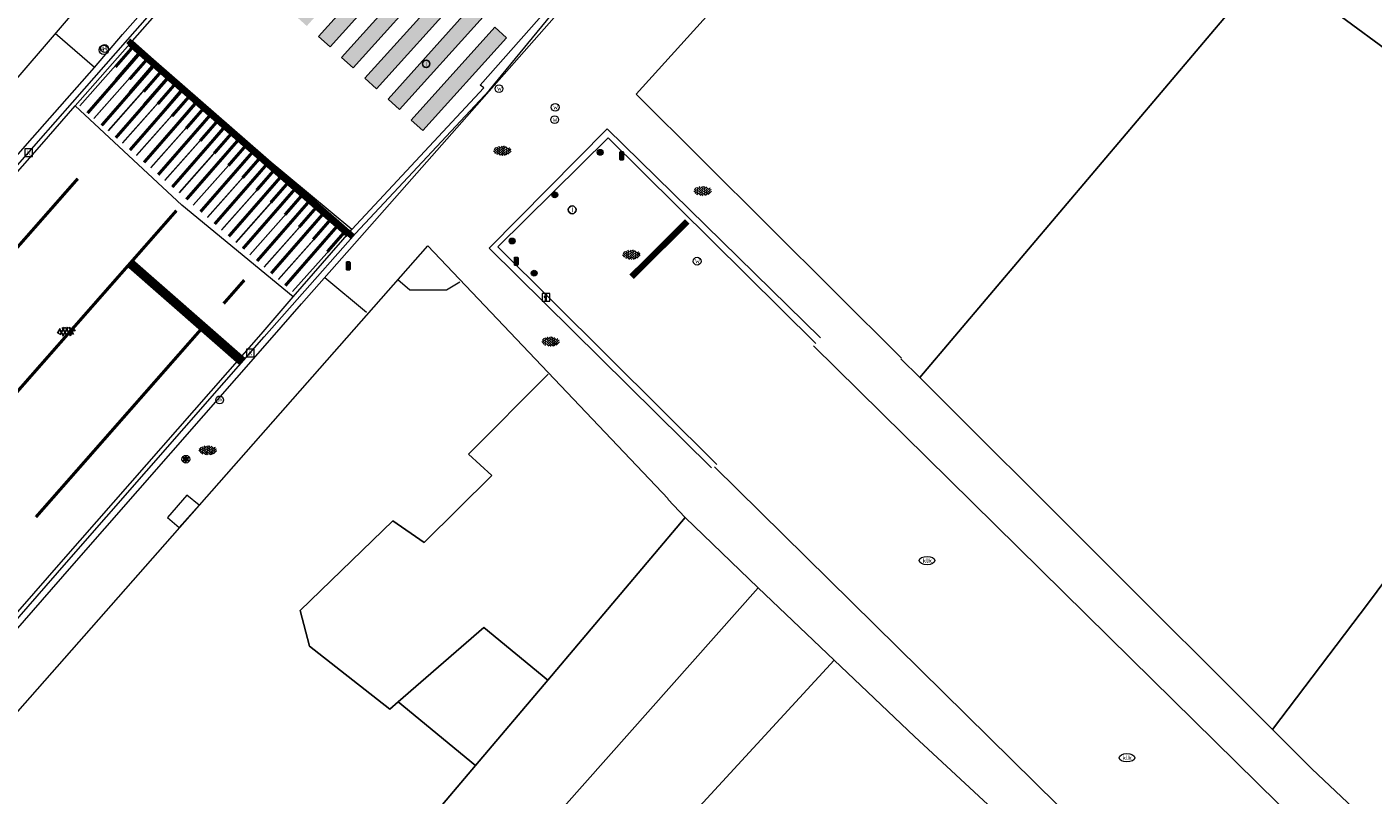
# Model space of a CAD drawing. Header units: metres. Extents: x 187916 to 189411, y 333285 to 334910.
# Tile 149 of 256: x 188447 to 188490, y 334482 to 334506. Entities that reach past the tile are written whole.
import ezdxf
from ezdxf.enums import TextEntityAlignment as Align

# ---------------------------------------------------------------- set-up
doc = ezdxf.new("R2010")
doc.units = ezdxf.units.M
doc.linetypes.add('VW-1-1_STREEP', pattern=[2, 1, -1])
for name, color, linetype, lineweight in [('B-ME-GW-TALUD_KNIK-G', 253, 'Continuous', 18), ('B-ME-IE-MEUBILAIR_WEGMEUBILAIR-S', 253, 'Continuous', 18), ('B-ME-IE-MEUBILAIR_WEGMEUBILAIR_LICHTMAST-S', 253, 'Continuous', 25), ('B-ME-IE-MEUBILAIR_WEGMEUBILAIR_PAAL-S', 253, 'Continuous', 18), ('B-ME-IE-MEUBILAIR_WEGMEUBILAIR_VERKEERSLICHT-S', 253, 'Continuous', 25), ('B-ME-OG-BEBOUWING_HOOFDGEBOUW-G', 253, 'Continuous', 18), ('B-ME-OG-BEBOUWING_KOEKOEK-G', 253, 'Continuous', 18), ('B-ME-RI-HWA_KOLK-S', 253, 'Continuous', 25), ('B-ME-RI-PUT_INSPECTIE-S', 253, 'Continuous', 25), ('B-ME-VH-KANTOPSLUITING_ACHTERKANTBAND-G', 253, 'Continuous', 18), ('B-ME-VH-VERHARDING_ASFALT-G', 253, 'Continuous', 18), ('B-ME-VH-VERHARDING_ASFALT-S', 253, 'Continuous', 25), ('B-ME-VH-VERHARDING_BETONSTRAATSTEEN-G', 253, 'Continuous', 18), ('B-ME-VH-VERHARDING_BETONSTRAATSTEEN-S', 253, 'Continuous', 25), ('B-ME-VW-MARKERING_LANGS_STREEP_DOORGETROKKEN_010-G', 251, 'Continuous', 13), ('B-WE-IE-MEUBILAIR-S', 253, 'Continuous', 15), ('B-WE-OG-BEBOUWING-GV', 253, 'Continuous', 15), ('B-WE-OG-TERREIN_ERF-GV', 253, 'Continuous', 15), ('B-WE-VH-OPENVERHARDING_SIERBESTRATING-GV', 253, 'Continuous', 15), ('B-WE-VH-OPENVERHARDING_STRAATBAKSTEEN-GV', 253, 'Continuous', 15), ('B-WE-VW-MARKERING-A', 251, 'Continuous', 0), ('B-WE-VW-MARKERING_DWARS_OVERSTEEK_ZEBRAPAD-G', 251, 'Continuous', 0), ('B-WE-VW-MARKERING_DWARS_STOPSTREEP_030-G', 251, 'Continuous', 0), ('B-WE-VW-MARKERING_LANGS_STREEP_11_010-G', 251, 'VW-1-1_STREEP', 0), ('N-WE-VW-MARKERING_DWARS_STOPSTREEP_020-G', 251, 'Continuous', 0), ('N-WE-VW-MARKERING_LANGS_STREEP-G', 251, 'Continuous', 0)]:
    doc.layers.add(name, color=color, linetype=linetype, lineweight=lineweight)
doc.styles.add('NLCS-ISO', font='NLCS-ISO.ttf')

# ---------------------------------------------------------------- blocks, each defined once
blk = doc.blocks.new('SIE-MEUBILAIR_PAAL_VRI-SO')
blk.add_circle((0, 0), 0.75)
at = {"style": 'NLCS-ISO'}
blk.add_text('vri', height=0.75, dxfattribs=at).set_placement((-0.08, 0.07), align=Align.MIDDLE_CENTER)
blk = doc.blocks.new('SIE-MEUBILAIR_PUT_KOLK-SO')
blk.add_ellipse((0, 0), major_axis=(1.25, 0), ratio=0.54)
at = {"style": 'NLCS-ISO'}
blk.add_text('klk', height=0.75, dxfattribs=at).set_placement((0.03, 0), align=Align.MIDDLE_CENTER)
blk = doc.blocks.new('SRI-PUT_INSPECTIE-SO')
blk.add_circle((0, 0), 2)
at = {"style": 'NLCS-ISO'}
blk.add_text('I', height=2.5, dxfattribs=at).set_placement((0, -0.01), align=Align.MIDDLE_CENTER)
blk = doc.blocks.new('SRI-KOLK-SO')
at = {"color": 0, "linetype": 'ByBlock', "lineweight": 18}
blk.add_lwpolyline([(-1.125, -1.125), (1.125, -1.125), (1.125, 1.125), (-1.125, 1.125)], close=True, dxfattribs=at)
at = {"color": 0, "linetype": 'ByBlock', "lineweight": 18, "style": 'NLCS-ISO'}
blk.add_text('k', height=1.5, dxfattribs=at).set_placement((0, 0), align=Align.MIDDLE_CENTER)
blk = doc.blocks.new('SIE-WEG_PAAL_VERKEERSBORD-SO')
at = {"color": 0, "linetype": 'ByBlock', "lineweight": 18}
blk.add_circle((0, 0), 1.5, dxfattribs=at)
at = {"color": 0, "linetype": 'ByBlock', "lineweight": 18, "style": 'NLCS-ISO'}
blk.add_text('vb', height=1.5, dxfattribs=at).set_placement((0, 0.13), align=Align.MIDDLE_CENTER)
blk = doc.blocks.new('B-SIE-WEG_LICHTMAST-SO')
at = {"ltscale": 0.1}
for p, q in [((-1.1, 0.63), (-2.19, 1.27)), ((0, 1.27), (0, 2.53)), ((1.1, 0.63), (2.19, 1.27)), ((-1.1, -0.63), (-2.19, -1.27)), ((0, -1.27), (0, -2.53)), ((1.1, -0.63), (2.19, -1.27))]:
    blk.add_line(p, q, dxfattribs=at)
at = {"flags": 128}
for points in [[(-1.16, 0.5), (1.16, 0.5)], [(-1.16, -0.5), (1.16, -0.5)]]:
    blk.add_lwpolyline(points, dxfattribs=at)
at = {"ltscale": 0.1}
blk.add_circle((0, 0), 1.27, dxfattribs=at)
at = {"style": 'NLCS-ISO'}
blk.add_attdef('TYPE', text='', height=1.8, dxfattribs=at).set_placement((0, 2.53), align=Align.BOTTOM_CENTER)
blk = doc.blocks.new('SIE-WEG_PAAL_DRUKKNOPPAAL-SO')
at = {"color": 0, "linetype": 'ByBlock', "lineweight": 18}
blk.add_circle((0, 0), 1.5, dxfattribs=at)
at = {"color": 0, "linetype": 'ByBlock', "lineweight": 18, "style": 'NLCS-ISO'}
blk.add_text('dk', height=1.5, dxfattribs=at).set_placement((0, 0.15), align=Align.MIDDLE_CENTER)
blk = doc.blocks.new('SIE-WEG_STRAATPOT_WATER-SO')
blk.add_circle((0, 0), 0.4)
at = {"style": 'NLCS-ISO'}
blk.add_text('W', height=0.4, dxfattribs=at).set_placement((-0.21, -0.21))
blk = doc.blocks.new('SIE-WEG_PAAL_ALGEMEEN_TYPE_01-SO')
h = blk.add_hatch(color=256)
edge = h.paths.add_edge_path()
edge.add_arc((0, 0), 0.188, 0, 360)
at = {"ltscale": 0.5}
blk.add_circle((0, 0), 0.188, dxfattribs=at)
blk = doc.blocks.new('SIE-WEG_VERKEERSLICHT-SO')
at = {"color": 0, "flags": 128}
blk.add_lwpolyline([(-0.22, -0.62), (0.22, -0.62, 0.414214), (0.29, -0.54), (0.29, 0.54, 0.414214), (0.22, 0.62), (-0.22, 0.62, 0.414214), (-0.29, 0.54), (-0.29, -0.54, 0.414214)], format="xyb", close=True, dxfattribs=at)
at = {"color": 0}
for centre in [(0, 0.4), (0, 0), (0, -0.41)]:
    blk.add_circle(centre, 0.166, dxfattribs=at)
for centre in [(0, 0.33), (0, -0.07), (0, -0.48)]:
    blk.add_arc(centre, 0.191, 33.9504, 150.9239, dxfattribs=at)
blk = doc.blocks.new('SIE-WEG_VERKEERSBORD_INFORMATIE-SO')
at = {"linetype": 'ByBlock', "lineweight": 18}
h = blk.add_hatch(color=0, dxfattribs=at)
h.dxf.hatch_style = 1
h.paths.add_polyline_path([(0.32, 0.49), (-0.82, 0.49), (-0.82, 0.19), (-0.32, 0.19), (-0.32, -1.62), (0.32, -1.62)])
h = blk.add_hatch(color=0, dxfattribs=at)
h.dxf.hatch_style = 1
edge = h.paths.add_edge_path()
edge.add_arc((0, 1.25), 0.373, 0, 360)
at = {"color": 0, "linetype": 'ByBlock', "lineweight": 18}
for points in [[(-2, -2), (2, -2), (2, 2), (-2, 2)], [(0.32, 0.49), (-0.82, 0.49), (-0.82, 0.19), (-0.32, 0.19), (-0.32, -1.62), (0.32, -1.62)]]:
    blk.add_lwpolyline(points, close=True, dxfattribs=at)
blk.add_circle((0, 1.25), 0.373, dxfattribs=at)
blk = doc.blocks.new('SVH-BSS_KEIFORMAAT_KEPER-SO')
at = {"ltscale": 0.1}
for p, q in [((-5.34, 0.88), (-4.45, 0)), ((-5.2, 0.74), (-4.03, 1.91)), ((-5.2, -0.74), (-2.97, 1.48)), ((-4.81, -1.84), (-2.97, 0)), ((-4.56, 1.6), (-4.45, 1.48)), ((-3.71, 0.74), (-1.48, -1.48)), ((-3.6, 2.11), (-1.48, 0)), ((-2.48, 2.48), (-1.48, 1.48)), ((-2.23, 0.74), (-0.21, 2.76)), ((-2.23, 2.23), (-1.85, 2.61)), ((-2.23, -0.74), (0, 1.48)), ((-2.23, -2.23), (0, 0)), ((-0.74, 2.23), (1.48, 0)), ((-0.74, 0.74), (1.48, -1.48)), ((0.22, 2.75), (1.48, 1.48)), ((0.74, 2.23), (1.2, 2.68)), ((0.74, 0.74), (2.45, 2.45)), ((0.74, -0.74), (2.97, 1.48)), ((0.74, -2.23), (2.97, 0)), ((2.23, 2.23), (4.45, 0)), ((2.23, 0.74), (4.45, -1.48)), ((3.71, 0.74), (4.5, 1.53)), ((3.71, -0.74), (5.25, 0.79)), ((4.22, 1.72), (4.45, 1.48)), ((5.2, 0.74), (5.39, 0.55)), ((-5.73, -0.2), (-4.45, -1.48)), ((-3.89, -2.41), (-2.97, -1.48)), ((-3.71, -0.74), (-1.48, -2.97)), ((-3.71, -2.23), (-3.27, -2.67)), ((-1.59, -3.08), (0, -1.48)), ((-0.74, -0.74), (1.48, -2.97)), ((-0.74, -2.23), (0.21, -3.18)), ((-0.22, -3.19), (0, -2.97)), ((1.36, -3.09), (2.97, -1.48)), ((2.23, -0.74), (3.84, -2.36)), ((2.23, -2.23), (2.78, -2.78)), ((3.71, -2.23), (5.57, -0.37)), ((5.2, -0.74), (5.41, -0.95))]:
    blk.add_line(p, q, dxfattribs=at)
at = {"style": 'NLCS-ISO'}
blk.add_attdef('FORMAAT', text='', height=1.8, dxfattribs=at).set_placement((-5.83, -0.22), align=Align.MIDDLE_RIGHT)
blk.add_attdef('KLEUR', text='', height=1.8, dxfattribs=at).set_placement((5.82, -0.22), align=Align.MIDDLE_LEFT)
at = {"style": 'NLCS-ISO', "flags": 1}
blk.add_attdef('FUNCTIE', text='', height=1.8, dxfattribs=at).set_placement((0.12, -3.58), align=Align.MIDDLE_CENTER)
blk = doc.blocks.new('SVH-ASFALT-SO')
at = {"ltscale": 0.1}
for p, q in [((-2.72, 1.26), (-3.45, 2.54)), ((-3.36, 2.17), (-1.83, 4.83)), ((0.36, -0.07), (-2.31, 4.55)), ((-1.91, 0.69), (0.95, 5.64)), ((2.75, -0.22), (-0.47, 5.37)), ((0, 0), (3.27, 5.66)), ((4.87, 0.12), (1.65, 5.7)), ((2.18, -0.23), (5.32, 5.22)), ((6.7, 0.95), (4.04, 5.55)), ((4.66, 0.07), (7.07, 4.25)), ((7.83, 2.99), (7.15, 4.18))]:
    blk.add_line(p, q, dxfattribs=at)
at = {"style": 'NLCS-ISO'}
blk.add_attdef('KLEUR', text='', height=1.8, dxfattribs=at).set_placement((9.49, 2.74), align=Align.MIDDLE_LEFT)
at = {"style": 'NLCS-ISO', "flags": 1}
blk.add_attdef('FUNCTIE', text='', height=1.8, dxfattribs=at).set_placement((0.12, -3.58), align=Align.MIDDLE_CENTER)
blk = doc.blocks.new('DTM')
at = {"layer": 'B-ME-GW-TALUD_KNIK-G', "ltscale": 0.2, "flags": 128}
for points in [[(188457.331, 334499.921), (188453.869, 334502.809), (188450.316, 334505.967)], [(188455.458, 334497.774), (188451.887, 334500.707), (188448.483, 334503.883)]]:
    blk.add_lwpolyline(points, dxfattribs=at)
at = {"layer": 'B-ME-OG-BEBOUWING_HOOFDGEBOUW-G', "ltscale": 0.2, "flags": 128}
for points in [[(188474.929, 334495.809), (188466.437, 334504.259), (188482.463, 334521.972)], [(188440.764, 334497.954), (188448.914, 334507.444), (188448.082, 334508.173)], [(188445.765, 334483.512), (188459.764, 334499.406), (188467.46, 334491.306)]]:
    blk.add_lwpolyline(points, dxfattribs=at)
at = {"layer": 'B-ME-OG-BEBOUWING_KOEKOEK-G', "ltscale": 0.2, "flags": 128}
blk.add_lwpolyline([(188452.444, 334491.103), (188452.056, 334491.426), (188451.43, 334490.705), (188451.803, 334490.386), (188451.803, 334490.386), (188452.444, 334491.103)], dxfattribs=at)
at = {"layer": 'B-ME-VH-KANTOPSLUITING_ACHTERKANTBAND-G', "ltscale": 0.2, "flags": 128}
for points in [[(188449.097, 334505.108), (188449.992, 334506.166), (188453.761, 334510.439), (188458.062, 334515.299), (188459.801, 334517.264), (188461.343, 334519.024), (188465.218, 334523.425), (188465.796, 334524.138), (188466.505, 334525.372), (188467.059, 334526.803), (188467.653, 334528.303), (188468.506, 334529.652), (188469.182, 334530.456), (188469.232, 334530.393)], [(188442.512, 334482.442), (188448.37, 334489.147), (188454.704, 334496.382), (188455.721, 334497.541), (188457.581, 334499.643), (188465.646, 334508.808), (188466.153, 334509.381), (188467.136, 334510.511), (188467.679, 334511.044), (188468.459, 334511.721), (188469.63, 334512.546), (188470.254, 334512.827), (188471.009, 334513.207), (188471.662, 334513.73), (188472.659, 334514.788), (188475.278, 334517.558)], [(188399.84, 334452.419), (188401.411, 334454.144), (188407.525, 334460.78), (188409.933, 334463.281), (188412.311, 334465.628), (188415.115, 334468.267), (188418.016, 334470.932), (188418.781, 334471.596), (188420.248, 334472.978), (188421.628, 334474.389), (188422.334, 334475.139), (188425.318, 334478.329), (188427.735, 334480.964), (188430.606, 334484.148), (188434.066, 334488.018), (188437.096, 334491.439), (188439.976, 334494.713), (188447.109, 334502.856), (188449.097, 334505.108)], [(188472.332, 334496.455), (188465.507, 334503.15), (188461.726, 334499.33), (188468.846, 334492.301)]]:
    blk.add_lwpolyline(points, dxfattribs=at)
at = {"layer": 'B-ME-VH-VERHARDING_ASFALT-G', "ltscale": 0.2, "flags": 128}
for points in [[(188440.22, 334494.479), (188447.416, 334502.657), (188448.483, 334503.883), (188450.316, 334505.967), (188454.056, 334510.226), (188458.335, 334515.106), (188460.029, 334517.014), (188461.582, 334518.763), (188465.496, 334523.196), (188466.053, 334523.939), (188466.821, 334525.246), (188467.3, 334526.463), (188467.463, 334526.417), (188468.782, 334525.249), (188469.174, 334525.124), (188469.636, 334525.33), (188473.536, 334529.629), (188475.491, 334531.761), (188480.838, 334537.652), (188484.04, 334541.129)], [(188442.243, 334482.66), (188448.107, 334489.359), (188454.428, 334496.576), (188455.458, 334497.774), (188457.331, 334499.921), (188461.563, 334504.46), (188461.444, 334504.546), (188465.377, 334509.009), (188466.876, 334510.74), (188467.11, 334510.967), (188467.455, 334511.318), (188468.226, 334511.996), (188469.454, 334512.846), (188470.167, 334513.185), (188470.794, 334513.479), (188471.4, 334513.971), (188472.38, 334514.999), (188470.369, 334516.734), (188470.178, 334517.244), (188470.368, 334517.652), (188475.414, 334523.182), (188479.918, 334528.104), (188484.801, 334533.471), (188488.869, 334537.945)]]:
    blk.add_lwpolyline(points, dxfattribs=at)
at = {"layer": 'B-ME-VH-VERHARDING_BETONSTRAATSTEEN-G', "ltscale": 0.2, "flags": 128}
for points in [[(188481.069, 334543.163), (188478.219, 334540.067), (188473.162, 334534.551), (188469.334, 334530.314), (188468.682, 334529.545), (188467.835, 334528.189), (188467.259, 334526.773), (188466.699, 334525.301), (188465.95, 334524.018), (188465.381, 334523.276), (188461.479, 334518.87), (188459.946, 334517.115), (188458.235, 334515.201), (188453.945, 334510.315), (188450.152, 334506.009), (188448.387, 334503.99), (188447.294, 334502.755), (188440.125, 334494.571)], [(188442.338, 334482.551), (188448.205, 334489.268), (188454.527, 334496.49), (188455.581, 334497.686), (188457.45, 334499.792), (188461.733, 334504.373), (188465.498, 334508.961), (188466.984, 334510.639), (188467.554, 334511.208), (188468.316, 334511.883), (188469.511, 334512.736), (188470.213, 334513.007), (188470.894, 334513.369), (188471.501, 334513.891), (188472.495, 334514.915), (188474.472, 334516.967), (188475.208, 334517.644), (188478.579, 334521.178), (188482.699, 334525.52), (188488.23, 334531.365), (188491.199, 334534.492)], [(188449.097, 334505.108), (188447.841, 334506.194)], [(188472.185, 334496.279), (188465.539, 334502.864), (188462.011, 334499.374), (188469.014, 334492.404)], [(188456.464, 334498.388), (188457.802, 334497.279)]]:
    blk.add_lwpolyline(points, dxfattribs=at)
at = {"layer": 'B-ME-VW-MARKERING_LANGS_STREEP_DOORGETROKKEN_010-G', "ltscale": 0.2, "flags": 128}
for points in [[(188450.273, 334505.741), (188448.626, 334503.879)], [(188450.194, 334505.81), (188457.169, 334499.711)], [(188450.727, 334505.344), (188449.08, 334503.482)], [(188450.727, 334505.344), (188449.083, 334503.494)], [(188449.768, 334504.728), (188450.482, 334505.558)], [(188450.222, 334504.331), (188450.936, 334505.161)], [(188451.181, 334504.947), (188449.534, 334503.085)], [(188451.181, 334504.947), (188449.537, 334503.097)], [(188450.676, 334503.934), (188451.39, 334504.764)], [(188451.635, 334504.55), (188449.988, 334502.688)], [(188451.635, 334504.55), (188449.991, 334502.7)], [(188451.13, 334503.537), (188451.844, 334504.367)], [(188452.089, 334504.153), (188450.442, 334502.291)], [(188452.089, 334504.153), (188450.445, 334502.303)], [(188451.584, 334503.14), (188452.298, 334503.97)], [(188452.543, 334503.756), (188450.896, 334501.894)], [(188452.543, 334503.756), (188450.899, 334501.906)], [(188452.038, 334502.743), (188452.752, 334503.574)], [(188452.997, 334503.359), (188451.35, 334501.497)], [(188452.997, 334503.359), (188451.353, 334501.509)], [(188452.492, 334502.346), (188453.206, 334503.177)], [(188453.451, 334502.962), (188451.804, 334501.1)], [(188453.451, 334502.962), (188451.807, 334501.112)], [(188453.905, 334502.565), (188452.258, 334500.703)], [(188453.905, 334502.565), (188452.261, 334500.715)], [(188452.946, 334501.949), (188453.66, 334502.78)], [(188454.359, 334502.168), (188452.712, 334500.306)], [(188454.359, 334502.168), (188452.715, 334500.318)], [(188453.4, 334501.552), (188454.114, 334502.383)], [(188454.813, 334501.771), (188453.166, 334499.909)], [(188454.813, 334501.771), (188453.169, 334499.921)], [(188453.854, 334501.155), (188454.568, 334501.986)], [(188455.267, 334501.374), (188453.62, 334499.512)], [(188455.267, 334501.374), (188453.623, 334499.524)], [(188454.308, 334500.758), (188455.022, 334501.589)], [(188455.721, 334500.977), (188454.074, 334499.116)], [(188455.721, 334500.977), (188454.077, 334499.127)], [(188454.762, 334500.361), (188455.476, 334501.192)], [(188456.175, 334500.58), (188454.528, 334498.719)], [(188456.175, 334500.58), (188454.531, 334498.731)], [(188455.216, 334499.965), (188455.93, 334500.795)], [(188456.629, 334500.183), (188454.982, 334498.322)], [(188456.629, 334500.183), (188454.985, 334498.334)], [(188455.67, 334499.568), (188456.383, 334500.398)], [(188456.124, 334499.171), (188456.837, 334500.001)], [(188457.083, 334499.786), (188455.439, 334497.937)]]:
    blk.add_lwpolyline(points, dxfattribs=at)
at = {"layer": 'B-WE-OG-BEBOUWING-GV', "ltscale": 0.2, "flags": 128}
for points in [[(188474.903, 334495.783), (188475.509, 334495.183), (188486.72, 334508.431), (188492.874, 334503.89), (188507.991, 334519.833), (188503.82, 334523.662), (188493.09, 334533.512), (188482.526, 334521.915)], [(188445.774, 334483.504), (188443.883, 334481.353), (188442.874, 334480.163), (188449.056, 334474.741), (188452.14, 334478.251), (188455.317, 334475.708), (188461.294, 334482.763), (188458.818, 334484.803), (188458.55, 334484.571), (188456.976, 334485.805), (188455.976, 334486.59), (188455.675, 334487.725), (188458.651, 334490.6), (188459.651, 334489.905), (188461.815, 334492.049), (188461.067, 334492.737), (188463.619, 334495.292)], [(188463.619, 334495.292), (188461.067, 334492.737), (188461.815, 334492.049), (188459.651, 334489.905), (188458.651, 334490.6), (188455.675, 334487.725), (188455.976, 334486.59), (188456.976, 334485.805), (188458.55, 334484.571), (188458.818, 334484.803), (188461.561, 334487.185), (188463.61, 334485.497), (188468.007, 334490.703), (188467.445, 334491.291)]]:
    blk.add_lwpolyline(points, dxfattribs=at)
for points in [[(188511.296, 334523.32), (188507.991, 334519.833), (188492.874, 334503.89), (188486.72, 334508.431), (188475.509, 334495.183), (188486.799, 334483.919), (188489.874, 334487.973), (188500, 334501.614), (188501.812, 334504.126), (188507.251, 334510.722), (188509.339, 334508.992), (188520.902, 334522.147), (188523.165, 334524.723), (188517.577, 334529.937)], [(188486.799, 334483.919), (188488.063, 334482.658), (188501.752, 334469.74), (188530.967, 334509.64), (188532.774, 334512.108), (188520.902, 334522.147), (188509.339, 334508.992), (188507.251, 334510.722), (188501.812, 334504.126), (188500, 334501.614), (188489.874, 334487.973)], [(188468.007, 334490.703), (188463.61, 334485.497), (188461.294, 334482.763), (188455.317, 334475.708), (188453.708, 334473.818), (188452.633, 334472.554), (188454.792, 334470.939), (188455.897, 334472.18), (188456.247, 334472.571), (188457.904, 334474.434), (188470.344, 334488.456)], [(188460.191, 334472.471), (188472.772, 334486.141), (188470.344, 334488.456), (188457.904, 334474.434)], [(188473.171, 334472.784), (188472.14, 334473.76), (188478.58, 334480.701), (188475.342, 334483.693), (188472.772, 334486.141), (188460.191, 334472.471), (188458.504, 334470.632), (188450.984, 334462.484), (188454.671, 334459.388), (188458.082, 334456.523), (188467.091, 334466.236), (188469.412, 334468.736), (188469.514, 334468.845), (188468.585, 334469.683), (188471.2, 334472.594), (188472.148, 334471.682)]]:
    blk.add_lwpolyline(points, close=True, dxfattribs=at)
at = {"layer": 'B-WE-OG-TERREIN_ERF-GV', "ltscale": 0.2, "flags": 128}
blk.add_lwpolyline([(188463.61, 334485.497), (188461.561, 334487.185), (188458.818, 334484.803), (188461.294, 334482.763)], close=True, dxfattribs=at)
at = {"layer": 'B-WE-VH-OPENVERHARDING_SIERBESTRATING-GV', "ltscale": 0.2, "flags": 128}
for points in [[(188458.809, 334498.321), (188459.194, 334497.993), (188460.365, 334497.997), (188460.791, 334498.248)], [(188472.108, 334496.201), (188482.277, 334486.178), (188493.02, 334475.607)], [(188467.445, 334491.291), (188468.007, 334490.703), (188470.344, 334488.456), (188472.772, 334486.141), (188475.342, 334483.693), (188478.58, 334480.701)], [(188544.849, 334434.138), (188544.489, 334442.103), (188544.235, 334447.724), (188536.904, 334450.367), (188530.297, 334452.737), (188523.686, 334455.101), (188516.407, 334458.338), (188509.76, 334462.995), (188501.752, 334469.74), (188488.063, 334482.658), (188486.799, 334483.919), (188475.509, 334495.183), (188474.903, 334495.783)], [(188489.436, 334472.133), (188468.937, 334492.326)]]:
    blk.add_lwpolyline(points, dxfattribs=at)
at = {"layer": 'B-WE-VH-OPENVERHARDING_STRAATBAKSTEEN-GV', "ltscale": 0.2, "flags": 128}
for points in [[(188493.02, 334475.607), (188482.277, 334486.178), (188472.108, 334496.201)], [(188468.937, 334492.326), (188489.436, 334472.133)]]:
    blk.add_lwpolyline(points, dxfattribs=at)
at = {"layer": 'B-ME-IE-MEUBILAIR_WEGMEUBILAIR-S'}
for name, p, xscale, yscale, zscale in [('SIE-WEG_PAAL_DRUKKNOPPAAL-SO', (188449.418, 334505.717), 0.08333333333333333, 0.08333333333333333, 0.08333333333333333), ('SIE-WEG_STRAATPOT_WATER-SO', (188462.046, 334504.432), 0.3125, 0.3125, 0.3125), ('SIE-WEG_STRAATPOT_WATER-SO', (188463.843, 334503.836), 0.3125, 0.3125, 0.3125), ('SIE-WEG_STRAATPOT_WATER-SO', (188463.825, 334503.439), 0.3125, 0.3125, 0.3125), ('SIE-WEG_STRAATPOT_WATER-SO', (188468.386, 334498.911), 0.3125, 0.3125, 0.3125), ('SIE-WEG_VERKEERSBORD_INFORMATIE-SO', (188463.546, 334497.751), 0.0625, 0.0625, 0.0625), ('SIE-WEG_PAAL_DRUKKNOPPAAL-SO', (188453.104, 334494.47), 0.08333333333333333, 0.08333333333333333, 0.08333333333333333), ('SIE-WEG_PAAL_VERKEERSBORD-SO', (188452.021, 334492.571), 0.083, 0.083, 0.083)]:
    blk.add_blockref(name, p, dxfattribs=dict(at, xscale=xscale, yscale=yscale, zscale=zscale))
at = {"layer": 'B-ME-IE-MEUBILAIR_WEGMEUBILAIR_LICHTMAST-S', "xscale": 0.05, "yscale": 0.05, "zscale": 0.05}
blk.add_blockref('B-SIE-WEG_LICHTMAST-SO', (188452.021, 334492.571), dxfattribs=at)
at = {"layer": 'B-ME-IE-MEUBILAIR_WEGMEUBILAIR_PAAL-S', "xscale": 0.5, "yscale": 0.5, "zscale": 0.5}
for p in [(188465.282, 334502.396), (188463.828, 334501.033), (188462.464, 334499.557), (188463.17, 334498.529)]:
    blk.add_blockref('SIE-WEG_PAAL_ALGEMEEN_TYPE_01-SO', p, dxfattribs=at)
at = {"layer": 'B-ME-IE-MEUBILAIR_WEGMEUBILAIR_VERKEERSLICHT-S', "xscale": 0.2019620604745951, "yscale": 0.2019620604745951, "zscale": 0.2019620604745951}
for p in [(188465.97, 334502.284), (188457.217, 334498.761), (188462.594, 334498.909)]:
    blk.add_blockref('SIE-WEG_VERKEERSLICHT-SO', p, dxfattribs=at)
at = {"layer": 'B-ME-RI-HWA_KOLK-S', "xscale": 0.11, "yscale": 0.11, "zscale": 0.11}
for p in [(188446.99, 334502.382), (188454.085, 334495.974)]:
    blk.add_blockref('SRI-KOLK-SO', p, dxfattribs=at)
at = {"layer": 'B-ME-RI-PUT_INSPECTIE-S', "zscale": 0.06250000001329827}
for p, xscale, yscale in [((188459.713, 334505.228), 0.06, 0.06), ((188464.388, 334500.557), 0.06250000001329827, 0.06250000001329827)]:
    blk.add_blockref('SRI-PUT_INSPECTIE-SO', p, dxfattribs=dict(at, xscale=xscale, yscale=yscale))
at = {"layer": 'B-ME-VH-VERHARDING_ASFALT-S', "xscale": 0.05, "yscale": 0.05, "zscale": 0.05}
blk.add_blockref('SVH-ASFALT-SO', (188448.087, 334496.519), dxfattribs=at)
at = {"layer": 'B-ME-VH-VERHARDING_BETONSTRAATSTEEN-S', "xscale": 0.05, "yscale": 0.05, "zscale": 0.05}
for p in [(188462.156, 334502.455), (188468.566, 334501.169), (188466.284, 334499.128), (188463.698, 334496.347), (188452.726, 334492.867)]:
    blk.add_blockref('SVH-BSS_KEIFORMAAT_KEPER-SO', p, dxfattribs=at)
at = {"layer": 'B-WE-IE-MEUBILAIR-S', "xscale": 0.2, "yscale": 0.2, "zscale": 0.2}
for name, p in [('SIE-MEUBILAIR_PAAL_VRI-SO', (188449.391, 334505.676)), ('SIE-MEUBILAIR_PUT_KOLK-SO', (188475.745, 334489.326)), ('SIE-MEUBILAIR_PUT_KOLK-SO', (188482.141, 334483.016))]:
    blk.add_blockref(name, p, dxfattribs=at)
blk = doc.blocks.new('markering')
at = {"layer": 'B-WE-VW-MARKERING_DWARS_OVERSTEEK_ZEBRAPAD-G'}
h = blk.add_hatch(color=256, dxfattribs=at)
h.dxf.hatch_style = 1
h.paths.add_polyline_path([(188453.291, 334508.782), (188453.662, 334508.447), (188456.339, 334511.419), (188455.968, 334511.754)])
h.paths.add_polyline_path([(188457.082, 334510.75), (188456.711, 334511.084), (188454.034, 334508.112), (188454.406, 334507.778)])
h.paths.add_polyline_path([(188457.826, 334510.081), (188457.454, 334510.415), (188454.777, 334507.443), (188455.149, 334507.108)])
h.paths.add_polyline_path([(188458.569, 334509.411), (188458.197, 334509.746), (188455.52, 334506.774), (188455.892, 334506.439)])
h.paths.add_polyline_path([(188459.312, 334508.742), (188458.94, 334509.077), (188456.263, 334506.105), (188456.635, 334505.77)])
h.paths.add_polyline_path([(188460.055, 334508.073), (188459.683, 334508.408), (188457.006, 334505.435), (188457.378, 334505.101)])
h.paths.add_polyline_path([(188460.798, 334507.404), (188460.426, 334507.738), (188457.749, 334504.766), (188458.121, 334504.431)])
h.paths.add_polyline_path([(188461.541, 334506.734), (188461.169, 334507.069), (188458.492, 334504.097), (188458.864, 334503.762)])
h.paths.add_polyline_path([(188459.235, 334503.428), (188459.607, 334503.093), (188462.284, 334506.065), (188461.912, 334506.4)])
at = {"layer": 'B-WE-VW-MARKERING-A', "flags": 128}
for points, const_width in [([(188450.177, 334505.964), (188457.37, 334499.689)], 0.2), ([(188450.584, 334505.61), (188448.874, 334503.65)], 0.1), ([(188450.358, 334505.807), (188449.766, 334505.129)], 0.1), ([(188451.036, 334505.215), (188449.327, 334503.256)], 0.1), ([(188450.81, 334505.412), (188450.218, 334504.734)], 0.1), ([(188451.488, 334504.821), (188449.779, 334502.862)], 0.1), ([(188451.488, 334504.821), (188449.779, 334502.862)], 0.1), ([(188451.262, 334505.018), (188450.67, 334504.34)], 0.1), ([(188451.262, 334505.018), (188450.67, 334504.34)], 0.1), ([(188451.94, 334504.426), (188450.231, 334502.467)], 0.1), ([(188451.94, 334504.426), (188450.231, 334502.467)], 0.1), ([(188451.714, 334504.624), (188451.122, 334503.945)], 0.1), ([(188451.714, 334504.624), (188451.122, 334503.945)], 0.1), ([(188452.166, 334504.229), (188451.574, 334503.551)], 0.1), ([(188452.166, 334504.229), (188451.574, 334503.551)], 0.1), ([(188452.392, 334504.032), (188450.683, 334502.073)], 0.1), ([(188452.392, 334504.032), (188450.683, 334502.073)], 0.1), ([(188452.618, 334503.835), (188452.027, 334503.157)], 0.1), ([(188452.844, 334503.637), (188451.135, 334501.678)], 0.1), ([(188453.07, 334503.44), (188452.479, 334502.762)], 0.1), ([(188453.296, 334503.243), (188451.587, 334501.284)], 0.1), ([(188453.523, 334503.046), (188452.931, 334502.368)], 0.1), ([(188453.749, 334502.849), (188452.039, 334500.889)], 0.1), ([(188453.975, 334502.651), (188453.383, 334501.973)], 0.1), ([(188454.201, 334502.454), (188452.491, 334500.495)], 0.1), ([(188454.427, 334502.257), (188453.835, 334501.579)], 0.1), ([(188454.653, 334502.06), (188452.944, 334500.101)], 0.1), ([(188455.105, 334501.665), (188453.396, 334499.706)], 0.1), ([(188454.879, 334501.863), (188454.287, 334501.184)], 0.1), ([(188455.557, 334501.271), (188453.848, 334499.312)], 0.1), ([(188455.331, 334501.468), (188454.739, 334500.79)], 0.1), ([(188456.009, 334500.876), (188454.3, 334498.917)], 0.1), ([(188455.783, 334501.074), (188455.192, 334500.395)], 0.1), ([(188456.461, 334500.482), (188454.752, 334498.523)], 0.1), ([(188456.235, 334500.679), (188455.644, 334500.001)], 0.1), ([(188456.913, 334500.088), (188455.204, 334498.128)], 0.1), ([(188456.687, 334500.285), (188456.096, 334499.607)], 0.1), ([(188457.14, 334499.89), (188456.548, 334499.212)], 0.1)]:
    blk.add_lwpolyline(points, dxfattribs=dict(at, const_width=const_width))
at = {"layer": 'B-WE-VW-MARKERING_DWARS_OVERSTEEK_ZEBRAPAD-G', "flags": 128}
for points in [[(188459.312, 334508.742), (188458.94, 334509.077), (188456.263, 334506.105), (188456.635, 334505.77), (188459.312, 334508.742)], [(188460.055, 334508.073), (188459.683, 334508.408), (188457.006, 334505.435), (188457.378, 334505.101), (188460.055, 334508.073)], [(188460.798, 334507.404), (188460.426, 334507.738), (188457.749, 334504.766), (188458.121, 334504.431), (188460.798, 334507.404)], [(188461.541, 334506.734), (188461.169, 334507.069), (188458.492, 334504.097), (188458.864, 334503.762), (188461.541, 334506.734)], [(188462.284, 334506.065), (188461.912, 334506.4), (188459.235, 334503.428), (188459.607, 334503.093), (188462.284, 334506.065)]]:
    blk.add_lwpolyline(points, close=True, dxfattribs=at)
at = {"layer": 'B-WE-VW-MARKERING_DWARS_STOPSTREEP_030-G', "const_width": 0.3, "flags": 128}
blk.add_lwpolyline([(188453.849, 334495.683), (188450.201, 334498.879)], dxfattribs=at)
at = {"layer": 'B-WE-VW-MARKERING_LANGS_STREEP_11_010-G', "const_width": 0.1, "flags": 128}
blk.add_lwpolyline([(188405.458, 334455.665), (188409.637, 334460.216, -0.018538), (188418.551, 334468.82, 0.025232), (188423.039, 334473.102, 0.008909), (188440.154, 334491.993), (188448.561, 334501.553)], format="xyb", dxfattribs=at)
blk.add_lwpolyline([(188453.231, 334497.554), (188453.891, 334498.305)], dxfattribs=at)
at = {"layer": 'N-WE-VW-MARKERING_DWARS_STOPSTREEP_020-G', "const_width": 0.2, "flags": 128}
blk.add_lwpolyline([(188468.07, 334500.182), (188466.29, 334498.414)], dxfattribs=at)
at = {"layer": 'N-WE-VW-MARKERING_LANGS_STREEP-G', "const_width": 0.1, "flags": 128}
for points in [[(188417.098, 334460.595), (188427.257, 334472.401), (188435.114, 334481.51), (188443.001, 334490.613), (188451.719, 334500.53)], [(188447.221, 334490.719), (188452.57, 334496.803)]]:
    blk.add_lwpolyline(points, dxfattribs=at)

msp = doc.modelspace()

# ---------------------------------------------------------------- block references
for name in ['DTM', 'markering']:
    msp.add_blockref(name, (0, 0))

doc.saveas('drawing.dxf')
